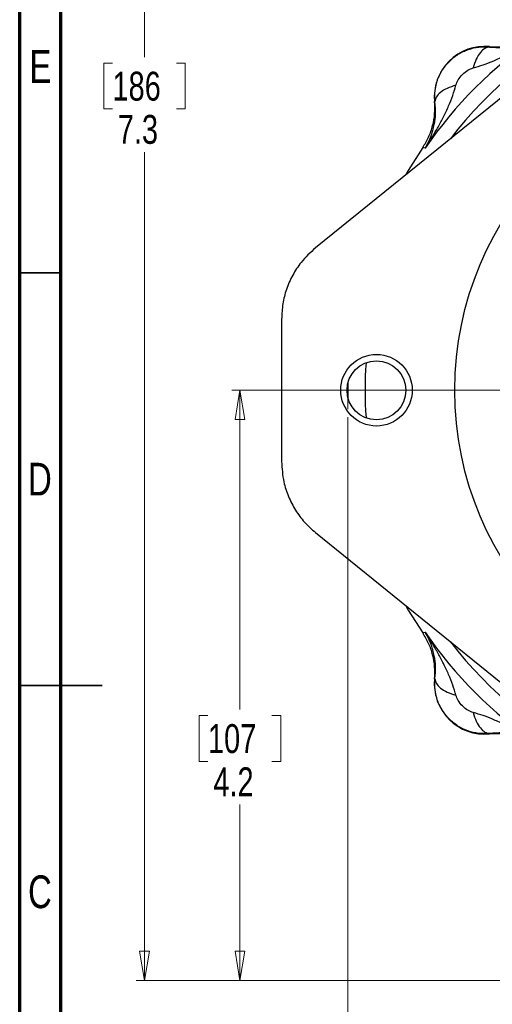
# Model space of a CAD drawing. Header units: inches. Extents: x 0.6 to 16.3, y 0.2 to 11.5.
# Tile 2 of 16: x 0.6 to 2.8, y 4.3 to 9. Entities that reach past the tile are written whole.
import ezdxf

# ---------------------------------------------------------------- set-up
doc = ezdxf.new("R2010")
doc.units = ezdxf.units.IN
doc.header["$MEASUREMENT"] = 0
doc.linetypes.add('CENTERX2', pattern=[0.8, 0.5, -0.1, 0.1, -0.1])
doc.styles.add('SLDTEXTSTYLE0', font='TXT', dxfattribs={"width": 0.75})
doc.dimstyles.new('SLDDIMSTYLE0', dxfattribs={"dimtxt": 0.137795, "dimasz": 0.14, "dimexe": 0, "dimexo": 0.0625, "dimgap": 0.034449, "dimtad": 0, "dimtih": 1, "dimtoh": 1, "dimdec": 1, "dimlfac": 1.5, "dimrnd": 1e-09, "dimzin": 12, "dimdsep": 46, "dimtxsty": 'SLDTEXTSTYLE0', "dimblk1": 'CLOSED', "dimblk2": 'CLOSED', "dimsah": 1, "dimcen": 0.09, "dimadec": 0, "dimazin": 3, "dimtfac": 1, "dimtdec": 1, "dimtofl": 0, "dimtmove": 0, "dimatfit": 3, "dimldrblk": 'CLOSED', "dimfxl": 0, "dimfrac": 2, "dimtolj": 1, "dimtzin": 12, "dimarcsym": 0})
doc.dimstyles.new('SLDDIMSTYLE1', dxfattribs={"dimtxt": 0.137795, "dimasz": 0.14, "dimexe": 0, "dimexo": 0.0625, "dimgap": 0.034449, "dimtad": 0, "dimdec": 1, "dimlfac": 1.5, "dimrnd": 1e-09, "dimzin": 12, "dimdsep": 46, "dimtxsty": 'SLDTEXTSTYLE0', "dimblk1": 'CLOSED', "dimblk2": 'CLOSED', "dimsah": 1, "dimcen": 0.09, "dimadec": 0, "dimazin": 3, "dimtfac": 1, "dimtdec": 1, "dimtofl": 0, "dimtmove": 0, "dimatfit": 3, "dimldrblk": 'CLOSED', "dimfxl": 0, "dimfrac": 2, "dimtolj": 1, "dimtzin": 12, "dimarcsym": 0})

# ---------------------------------------------------------------- blocks, each defined once
blk = doc.blocks.new('_Closed')
at = {"color": 0, "linetype": 'ByBlock', "lineweight": -2}
for p, q in [((-1, 0.166667), (0, 0)), ((-1, 0.166667), (-1, -0.166667)), ((0, 0), (-1, -0.166667)), ((0, 0), (-1, 0))]:
    blk.add_line(p, q, dxfattribs=at)
blk = doc.blocks.new('_D')
at = {"color": 7, "linetype": 'Continuous', "lineweight": 0}
for p, q in [((3.6458, 9.3077), (1.1467, 9.3077)), ((1.1861, 9.3077), (1.1861, 8.8429)), ((1.0334, 8.815), (0.9914, 8.815)), ((0.9914, 8.815), (0.9914, 8.5962)), ((1.3388, 8.815), (1.3808, 8.815)), ((1.3808, 8.815), (1.3808, 8.5962)), ((0.9914, 8.5962), (1.0334, 8.5962)), ((1.3808, 8.5962), (1.3388, 8.5962)), ((1.1861, 4.4379), (1.1861, 8.39)), ((2.9645, 4.4379), (1.1467, 4.4379))]:
    blk.add_line(p, q, dxfattribs=at)
at = {"color": 7, "linetype": 'Continuous', "lineweight": 18, "xscale": 0.14, "yscale": 0.14}
for p, rotation in [((1.1861, 9.3077), 90.0000000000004), ((1.1861, 4.4379), 270.0000000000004)]:
    blk.add_blockref('_Closed', p, dxfattribs=dict(at, rotation=rotation))
at = {"color": 7, "linetype": 'Continuous', "lineweight": 18, "char_height": 0.1378, "attachment_point": 1, "style": 'SLDTEXTSTYLE0'}
for s, insert in [('186', (1.0334, 8.7738)), ('7.3', (1.0588, 8.5677))]:
    blk.add_mtext(s, dxfattribs=dict(at, insert=insert))
blk = doc.blocks.new('_D_1')
at = {"color": 7, "linetype": 'Continuous', "lineweight": 0}
for p, q in [((2.1567, 7.1252), (2.1567, 2.8211)), ((5.0434, 4.6793), (5.0434, 2.8211)), ((2.7128, 3.0589), (2.6708, 3.0589)), ((2.6708, 3.0589), (2.6708, 2.8402)), ((3.0182, 3.0589), (3.0602, 3.0589)), ((3.0602, 3.0589), (3.0602, 2.8402)), ((2.1567, 2.8604), (2.5499, 2.8604)), ((2.6708, 2.8402), (2.7128, 2.8402)), ((3.0602, 2.8402), (3.0182, 2.8402)), ((5.0434, 2.8604), (3.1811, 2.8604))]:
    blk.add_line(p, q, dxfattribs=at)
at = {"color": 7, "linetype": 'Continuous', "lineweight": 18, "xscale": 0.14, "yscale": 0.14, "rotation": 180.0000000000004}
blk.add_blockref('_Closed', (2.1567, 2.8604), dxfattribs=at)
at = {"color": 7, "linetype": 'Continuous', "lineweight": 18, "xscale": 0.14, "yscale": 0.14}
blk.add_blockref('_Closed', (5.0434, 2.8604), dxfattribs=at)
at = {"color": 7, "linetype": 'Continuous', "lineweight": 18, "char_height": 0.1378, "attachment_point": 1, "style": 'SLDTEXTSTYLE0'}
for s, insert in [('110', (2.7128, 3.0178)), ('4.3', (2.7382, 2.8116))]:
    blk.add_mtext(s, dxfattribs=dict(at, insert=insert))
blk = doc.blocks.new('_D_3')
at = {"color": 7, "linetype": 'Continuous', "lineweight": 0}
for p, q in [((3.6292, 7.2543), (1.6027, 7.2543)), ((1.642, 7.2543), (1.642, 5.7305)), ((1.4893, 5.7025), (1.4473, 5.7025)), ((1.4473, 5.7025), (1.4473, 5.4838)), ((1.7948, 5.7025), (1.8367, 5.7025)), ((1.8367, 5.7025), (1.8367, 5.4838)), ((1.4473, 5.4838), (1.4893, 5.4838)), ((1.8367, 5.4838), (1.7948, 5.4838)), ((1.642, 4.4379), (1.642, 5.2776)), ((2.9645, 4.4379), (1.6027, 4.4379))]:
    blk.add_line(p, q, dxfattribs=at)
at = {"color": 7, "linetype": 'Continuous', "lineweight": 18, "xscale": 0.14, "yscale": 0.14}
for p, rotation in [((1.642, 7.2543, 0.1483), 90.0000000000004), ((1.642, 4.4379, 0.1483), 270.0000000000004)]:
    blk.add_blockref('_Closed', p, dxfattribs=dict(at, rotation=rotation))
at = {"color": 7, "linetype": 'Continuous', "lineweight": 18, "char_height": 0.1378, "attachment_point": 1, "style": 'SLDTEXTSTYLE0'}
for s, insert in [('107', (1.4893, 5.6614)), ('4.2', (1.5148, 5.4552))]:
    blk.add_mtext(s, dxfattribs=dict(at, insert=insert))

msp = doc.modelspace()

# ---------------------------------------------------------------- linework, layer by layer
at = {"color": 7, "linetype": 'Continuous', "lineweight": 70}
for p, q in [((0.5906, 0.1969), (0.5906, 11.4961)), ((0.7874, 0.3937), (0.7874, 11.2992))]:
    msp.add_line(p, q, dxfattribs=at)
at = {"color": 7, "linetype": 'Continuous', "lineweight": 25}
for p, q in [((2.8332, 8.8938), (2.8333, 8.8916)), ((3.0074, 8.7461), (2.0023, 7.9333)), ((2.5727, 8.6311), (2.5706, 8.6312)), ((2.5199, 8.4101), (2.5141, 8.4119)), ((2.5256, 8.4084), (2.5199, 8.4101)), ((1.8406, 7.5946), (1.8406, 6.914)), ((2.157, 7.2887), (2.157, 7.22)), ((2.0023, 6.5754), (3.0052, 5.7644)), ((2.5141, 6.0967), (2.5199, 6.0985)), ((2.5199, 6.0985), (2.5256, 6.1002)), ((2.5706, 5.8775), (2.5727, 5.8776)), ((2.8333, 5.617), (2.8332, 5.6149))]:
    msp.add_line(p, q, dxfattribs=at)
at = {"color": 7, "linetype": 'Continuous', "lineweight": 35}
for p, q in [((0.7874, 7.815), (0.5906, 7.815)), ((0.5906, 5.8465), (0.9843, 5.8465)), ((0.7874, 5.8465), (0.5906, 5.8465))]:
    msp.add_line(p, q, dxfattribs=at)
at = {"color": 7, "linetype": 'CENTERX2', "lineweight": 18}
msp.add_line((2.1567, 7.2543), (2.1567, 7.1646), dxfattribs=at)
at = {"color": 7, "linetype": 'Continuous', "lineweight": 25, "flags": 128}
for points in [[(2.5141, 8.4119), (2.4445, 8.3028), (2.4314, 8.2803)], [(2.4314, 6.2284), (2.4445, 6.2059), (2.5141, 6.0967)]]:
    msp.add_lwpolyline(points, dxfattribs=at)
at = {"color": 7, "linetype": 'Continuous', "lineweight": 25}
for centre, radius in [((4.21, 7.2543), 1.5428), ((2.2934, 7.2543), 0.1406)]:
    msp.add_circle(centre, radius, dxfattribs=at)
at = {"color": 7, "linetype": 'Continuous'}
msp.add_circle((2.2934, 7.2543), 0.1706, dxfattribs=at)
at = {"color": 8, "linetype": 'Continuous', "lineweight": 25}
for start, end in [(37.5048, 142.4952), (176.174, 183.826), (217.5048, 322.4952)]:
    msp.add_arc((4.21, 7.2543), 1.9709, start, end, dxfattribs=at)
at = {"color": 7, "linetype": 'Continuous', "lineweight": 25}
for centre, radius, start, end in [((4.21, 7.2543), 2.0419, 124.4163, 145.5837), ((2.8104, 8.6539), 0.2409, 84.5811, 185.4189), ((4.21, 7.2543), 2.0419, 214.4163, 235.5837), ((2.8104, 5.8547), 0.2409, 174.5811, 275.4189)]:
    msp.add_arc(centre, radius, start, end, dxfattribs=at)
for points, knots in [([(2.7547, 8.7921), (2.771, 8.7967), (2.805, 8.8062), (2.8551, 8.8265), (2.9054, 8.8501), (2.9545, 8.8763), (3.0047, 8.9056), (3.0379, 8.9271), (3.056, 8.9388)], [0, 0, 0, 0, 0.1486331, 0.3078874, 0.4785516, 0.6434186, 0.806588, 1, 1, 1, 1]), ([(2.8332, 8.8938), (2.8525, 8.8929), (2.891, 8.8912), (2.9481, 8.9014), (3.0031, 8.9201), (3.036, 8.9402), (3.0525, 8.9503)], [0, 0, 0, 0, 0.25, 0.499991, 0.749986, 1, 1, 1, 1]), ([(2.8333, 8.8916), (2.8537, 8.8902), (2.8923, 8.8875), (2.9368, 8.8934), (2.9735, 8.9019), (3.0038, 8.9122), (3.0317, 8.9247), (3.0482, 8.9343), (3.056, 8.9388)], [0, 0, 0, 0, 0.224415, 0.426368, 0.565915, 0.724691, 0.870242, 1, 1, 1, 1]), ([(2.5727, 8.6311), (2.5721, 8.6482), (2.5707, 8.6827), (2.5831, 8.734), (2.606, 8.7823), (2.6398, 8.8247), (2.6822, 8.8584), (2.7305, 8.8813), (2.7818, 8.8936), (2.8162, 8.8923), (2.8333, 8.8916)], [0, 0, 0, 0, 0.122447, 0.246609, 0.372396, 0.499947, 0.628006, 0.75394, 0.877889, 1, 1, 1, 1]), ([(2.8333, 8.8916), (2.8259, 8.8904), (2.811, 8.888), (2.7889, 8.8669), (2.7691, 8.8349), (2.7595, 8.8064), (2.7547, 8.7921)], [0, 0, 0, 0, 0.250057, 0.5, 0.749943, 1, 1, 1, 1]), ([(2.6723, 8.7097), (2.6754, 8.7182), (2.6824, 8.7369), (2.703, 8.7613), (2.7275, 8.7819), (2.7462, 8.7889), (2.7547, 8.7921)], [0, 0, 0, 0, 0.227358, 0.500018, 0.772307, 1, 1, 1, 1]), ([(2.5256, 8.4084), (2.5373, 8.4264), (2.5588, 8.4597), (2.588, 8.5099), (2.6143, 8.559), (2.6379, 8.6093), (2.6582, 8.6594), (2.6677, 8.6933), (2.6723, 8.7097)], [0, 0, 0, 0, 0.1934098, 0.3565783, 0.5214484, 0.6921096, 0.8513657, 1, 1, 1, 1]), ([(2.6723, 8.7097), (2.658, 8.7049), (2.6294, 8.6953), (2.5975, 8.6754), (2.5764, 8.6534), (2.5739, 8.6385), (2.5727, 8.6311)], [0, 0, 0, 0, 0.250057, 0.5, 0.749943, 1, 1, 1, 1]), ([(2.5141, 8.4119), (2.5242, 8.4284), (2.5443, 8.4613), (2.563, 8.5162), (2.5732, 8.5734), (2.5715, 8.6119), (2.5706, 8.6312)], [0, 0, 0, 0, 0.250014, 0.500009, 0.75, 1, 1, 1, 1]), ([(2.5256, 8.4084), (2.5301, 8.4162), (2.5397, 8.4327), (2.5521, 8.4605), (2.5625, 8.4909), (2.571, 8.5275), (2.5769, 8.572), (2.5742, 8.6107), (2.5727, 8.6311)], [0, 0, 0, 0, 0.1297583, 0.275309, 0.4340848, 0.5736321, 0.7755846, 1, 1, 1, 1]), ([(2.0023, 7.9333), (1.9782, 7.9112), (1.9363, 7.8726), (1.8918, 7.8037), (1.8625, 7.7372), (1.844, 7.6666), (1.8417, 7.6188), (1.8406, 7.5946)], [0, 0, 0, 0, 0.251927, 0.438574, 0.630634, 0.812808, 1, 1, 1, 1]), ([(1.8406, 6.914), (1.8427, 6.8814), (1.8463, 6.8247), (1.8719, 6.7467), (1.9052, 6.6821), (1.9485, 6.6233), (1.9842, 6.5915), (2.0023, 6.5754)], [0, 0, 0, 0, 0.251927, 0.438574, 0.630634, 0.812808, 1, 1, 1, 1]), ([(2.5706, 5.8775), (2.5715, 5.8967), (2.5732, 5.9353), (2.563, 5.9924), (2.5443, 6.0474), (2.5242, 6.0803), (2.5141, 6.0967)], [0, 0, 0, 0, 0.25, 0.499991, 0.749986, 1, 1, 1, 1]), ([(2.5727, 5.8776), (2.5742, 5.898), (2.5769, 5.9366), (2.571, 5.9811), (2.5625, 6.0178), (2.5521, 6.0481), (2.5397, 6.076), (2.5301, 6.0925), (2.5256, 6.1002)], [0, 0, 0, 0, 0.224415, 0.426368, 0.565915, 0.724691, 0.870242, 1, 1, 1, 1]), ([(2.6723, 5.799), (2.6677, 5.8153), (2.6582, 5.8493), (2.6379, 5.8994), (2.6143, 5.9496), (2.588, 5.9988), (2.5588, 6.0489), (2.5373, 6.0822), (2.5256, 6.1002)], [0, 0, 0, 0, 0.148633, 0.307887, 0.478552, 0.643419, 0.806588, 1, 1, 1, 1]), ([(2.8333, 5.617), (2.8158, 5.6164), (2.7808, 5.615), (2.7292, 5.6278), (2.6814, 5.6508), (2.6399, 5.684), (2.6065, 5.7257), (2.5834, 5.7737), (2.5707, 5.8254), (2.5721, 5.8603), (2.5727, 5.8776)], [0, 0, 0, 0, 0.125074, 0.249962, 0.374807, 0.49975, 0.624933, 0.750497, 0.87658, 1, 1, 1, 1]), ([(2.5727, 5.8776), (2.5739, 5.8702), (2.5764, 5.8553), (2.5975, 5.8332), (2.6294, 5.8134), (2.658, 5.8038), (2.6723, 5.799)], [0, 0, 0, 0, 0.250057, 0.5, 0.749943, 1, 1, 1, 1]), ([(2.7547, 5.7166), (2.7462, 5.7197), (2.7275, 5.7267), (2.703, 5.7473), (2.6825, 5.7718), (2.6755, 5.7905), (2.6723, 5.799)], [0, 0, 0, 0, 0.227358, 0.500018, 0.772307, 1, 1, 1, 1]), ([(2.7547, 5.7166), (2.7595, 5.7023), (2.7691, 5.6737), (2.7889, 5.6418), (2.811, 5.6206), (2.8259, 5.6182), (2.8333, 5.617)], [0, 0, 0, 0, 0.250057, 0.5, 0.749943, 1, 1, 1, 1]), ([(3.056, 5.5699), (3.0379, 5.5815), (3.0047, 5.6031), (2.9545, 5.6323), (2.9054, 5.6586), (2.8551, 5.6822), (2.805, 5.7025), (2.771, 5.712), (2.7547, 5.7166)], [0, 0, 0, 0, 0.19341, 0.356578, 0.521448, 0.69211, 0.851366, 1, 1, 1, 1]), ([(3.0525, 5.5584), (3.036, 5.5685), (3.0031, 5.5886), (2.9481, 5.6073), (2.891, 5.6175), (2.8525, 5.6158), (2.8332, 5.6149)], [0, 0, 0, 0, 0.250014, 0.500009, 0.75, 1, 1, 1, 1]), ([(3.056, 5.5699), (3.0482, 5.5744), (3.0317, 5.584), (3.0038, 5.5964), (2.9735, 5.6068), (2.9368, 5.6152), (2.8923, 5.6212), (2.8537, 5.6184), (2.8333, 5.617)], [0, 0, 0, 0, 0.129758, 0.275309, 0.434085, 0.573632, 0.775585, 1, 1, 1, 1])]:
    msp.add_open_spline(points, degree=3, knots=knots, dxfattribs=at)

# ---------------------------------------------------------------- texts
at = {"color": 7, "linetype": 'Continuous', "lineweight": 0, "char_height": 0.1562, "attachment_point": 2, "style": 'SLDTEXTSTYLE0'}
for s, insert in [('E', (0.6893, 8.8769)), ('D', (0.6871, 6.9084)), ('C', (0.6873, 4.9399))]:
    msp.add_mtext(s, dxfattribs=dict(at, insert=insert))

# ---------------------------------------------------------------- dimensions: what is measured, and where the dimension line sits
at = {"color": 7, "linetype": 'Continuous', "lineweight": 18}
for base, p1, picture, middle in [((1.1861, 4.4379), (3.6852, 9.3077), '_D', (1.1861, 8.6165)), ((1.642, 4.4379), (3.6686, 7.2543), '_D_3', (1.642, 5.5041))]:
    dim = msp.add_linear_dim(base=base, p1=p1, p2=(3.0039, 4.4379), angle=90, dimstyle='SLDDIMSTYLE0', dxfattribs=at)
    dim.commit()
    dim.dimension.update_dxf_attribs({"geometry": picture, "text_midpoint": middle, "dimtype": 160})
dim = msp.add_linear_dim(base=(5.0434, 2.8604), p1=(2.1567, 7.1646), p2=(5.0434, 4.7186), dimstyle='SLDDIMSTYLE1', dxfattribs=at)
dim.commit()
dim.dimension.update_dxf_attribs({"geometry": '_D_1', "text_midpoint": (2.8655, 2.8604), "dimtype": 160})

doc.saveas('drawing.dxf')
